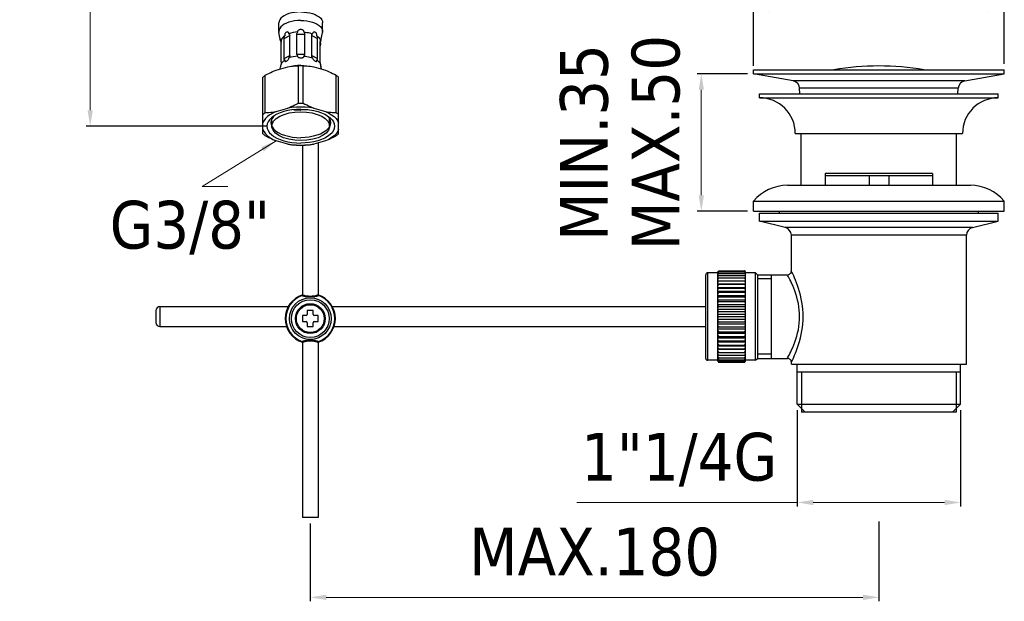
# Model space of a CAD drawing. Header units: millimetres. Extents: x 245 to 492, y -66 to 449.
# Tile 1 of 3: x 245 to 492, y -66 to 80. Entities that reach past the tile are written whole.
import ezdxf

# ---------------------------------------------------------------- set-up
doc = ezdxf.new("R2010")
doc.units = ezdxf.units.MM
doc.styles.add('ROMANS', font='ROMANS')
doc.styles.get("Standard").update_dxf_attribs({"font": 'tahoma.ttf'})
doc.dimstyles.new('ISO-25', dxfattribs={"dimtxt": 12, "dimasz": 4, "dimexe": 1, "dimexo": 1.5, "dimgap": 1.5, "dimtad": 1, "dimdec": 0, "dimtxsty": 'Standard', "dimcen": 2.5, "dimclrd": 7, "dimclre": 7, "dimclrt": 7, "dimadec": 0, "dimazin": 0, "dimtfac": 1, "dimtdec": 0, "dimtmove": 0, "dimatfit": 3, "dimfxl": 1, "dimlwd": 13, "dimarcsym": 0})

# ---------------------------------------------------------------- blocks, each defined once
blk = doc.blocks.new('*D14')
at = {"color": 7, "linetype": 'Continuous', "lineweight": -2, "transparency": 16777216}
for p, q in [((283.89, 189.22), (261.24, 189.22)), ((306.43, 53.08), (261.24, 53.08))]:
    blk.add_line(p, q, dxfattribs=at)
at = {"color": 7, "linetype": 'Continuous', "lineweight": 13, "transparency": 16777216}
blk.add_line((262.24, 185.22), (262.24, 57.08), dxfattribs=at)
at = {"color": 7, "linetype": 'Continuous', "transparency": 16777216}
for points in [[(261.57, 185.22), (262.91, 185.22), (262.24, 189.22)], [(261.57, 57.08), (262.91, 57.08), (262.24, 53.08)]]:
    blk.add_solid(points, dxfattribs=at)
at = {"layer": 'Defpoints', "color": 0, "linetype": 'Continuous', "transparency": 16777216}
for p in [(285.39, 189.22), (262.24, 53.08), (307.93, 53.08)]:
    blk.add_point(p, dxfattribs=at)
at = {"color": 7, "linetype": 'Continuous', "transparency": 16777216, "insert": (244.74, 136.83), "char_height": 12, "attachment_point": 2, "rotation": 90, "line_spacing_factor": 0.9}
blk.add_mtext('MAX. 350', dxfattribs=at)
blk = doc.blocks.new('*D19')
at = {"color": 7, "linetype": 'Continuous', "lineweight": -2, "transparency": 16777216}
for p, q in [((428.89, 68.22), (428.89, 83.37)), ((491.89, 68.72), (491.89, 83.37))]:
    blk.add_line(p, q, dxfattribs=at)
at = {"color": 7, "linetype": 'Continuous', "lineweight": 13, "transparency": 16777216}
blk.add_line((487.89, 82.37), (432.89, 82.37), dxfattribs=at)
at = {"color": 7, "linetype": 'Continuous', "transparency": 16777216}
for points in [[(432.89, 83.03), (432.89, 81.7), (428.89, 82.37)], [(487.89, 83.03), (487.89, 81.7), (491.89, 82.37)]]:
    blk.add_solid(points, dxfattribs=at)
at = {"layer": 'Defpoints', "color": 0, "linetype": 'Continuous', "transparency": 16777216}
for p in [(428.89, 82.37), (491.89, 67.22), (428.89, 66.72)]:
    blk.add_point(p, dxfattribs=at)
at = {"color": 7, "linetype": 'Continuous', "transparency": 16777216, "insert": (460.39, 99.87), "char_height": 12, "attachment_point": 2, "line_spacing_factor": 0.9}
blk.add_mtext('{\\fArial|b0|i0|c0|p34;Ø}63', dxfattribs=at)
blk = doc.blocks.new('*D20')
at = {"color": 7, "linetype": 'Continuous', "lineweight": -2, "transparency": 16777216}
for p, q in [((439.89, -18.28), (439.89, -42.51)), ((480.89, -18.28), (480.89, -42.51))]:
    blk.add_line(p, q, dxfattribs=at)
at = {"color": 7, "linetype": 'Continuous', "lineweight": 13, "transparency": 16777216}
for p, q in [((439.89, -41.51), (384.52, -41.51)), ((476.89, -41.51), (443.89, -41.51))]:
    blk.add_line(p, q, dxfattribs=at)
at = {"color": 7, "linetype": 'Continuous', "transparency": 16777216}
for points in [[(443.89, -40.85), (443.89, -42.18), (439.89, -41.51)], [(476.89, -40.85), (476.89, -42.18), (480.89, -41.51)]]:
    blk.add_solid(points, dxfattribs=at)
at = {"layer": 'Defpoints', "color": 0, "linetype": 'Continuous', "transparency": 16777216}
for p in [(439.89, -16.78), (480.89, -16.78), (480.89, -41.51)]:
    blk.add_point(p, dxfattribs=at)
at = {"color": 7, "linetype": 'Continuous', "transparency": 16777216, "insert": (410.21, -24.01), "char_height": 12, "attachment_point": 2, "line_spacing_factor": 0.9}
blk.add_mtext('1"1/4G', dxfattribs=at)
blk = doc.blocks.new('*D15')
at = {"color": 7, "linetype": 'Continuous', "lineweight": -2, "transparency": 16777216}
for p, q in [((427.39, 66.22), (414.77, 66.22)), ((427.39, 31.72), (414.77, 31.72))]:
    blk.add_line(p, q, dxfattribs=at)
at = {"color": 7, "linetype": 'Continuous', "lineweight": 13, "transparency": 16777216}
blk.add_line((415.77, 35.72), (415.77, 62.22), dxfattribs=at)
at = {"color": 7, "linetype": 'Continuous', "transparency": 16777216}
for points in [[(415.11, 62.22), (416.44, 62.22), (415.77, 66.22)], [(415.11, 35.72), (416.44, 35.72), (415.77, 31.72)]]:
    blk.add_solid(points, dxfattribs=at)
at = {"layer": 'Defpoints', "color": 0, "linetype": 'Continuous', "transparency": 16777216}
for p in [(415.77, 66.22), (428.89, 66.22), (428.89, 31.72)]:
    blk.add_point(p, dxfattribs=at)
at = {"color": 7, "linetype": 'Continuous', "transparency": 16777216, "insert": (380.27, 48.97), "char_height": 12, "attachment_point": 2, "rotation": 90, "line_spacing_factor": 0.9}
blk.add_mtext('MIN.35\\PMAX.50', dxfattribs=at)
blk = doc.blocks.new('*D16')
at = {"color": 7, "linetype": 'Continuous', "lineweight": -2, "transparency": 16777216}
for p, q in [((317.54, -46.79), (317.54, -66.36)), ((460.39, -46.28), (460.39, -66.36))]:
    blk.add_line(p, q, dxfattribs=at)
at = {"color": 7, "linetype": 'Continuous', "lineweight": 13, "transparency": 16777216}
blk.add_line((321.54, -65.36), (456.39, -65.36), dxfattribs=at)
at = {"color": 7, "linetype": 'Continuous', "transparency": 16777216}
for points in [[(321.54, -64.69), (321.54, -66.03), (317.54, -65.36)], [(456.39, -64.69), (456.39, -66.03), (460.39, -65.36)]]:
    blk.add_solid(points, dxfattribs=at)
at = {"layer": 'Defpoints', "color": 0, "linetype": 'Continuous', "transparency": 16777216}
for p in [(317.54, -45.29), (460.39, -44.78), (460.39, -65.36)]:
    blk.add_point(p, dxfattribs=at)
at = {"color": 7, "linetype": 'Continuous', "transparency": 16777216, "insert": (388.97, -47.86), "char_height": 12, "attachment_point": 2, "line_spacing_factor": 0.9}
blk.add_mtext('MAX.180', dxfattribs=at)

msp = doc.modelspace()

# ---------------------------------------------------------------- linework, layer by layer
at = {"color": 7, "linetype": 'Continuous'}
for p, q in [((309.64, 76.89), (309.64, 79.06)), ((309.64, 76.89), (309.67, 76.63)), ((320.64, 76.89), (320.62, 76.63)), ((320.64, 76.89), (320.64, 79.06)), ((310.08, 74.52), (309.67, 76.63)), ((310.24, 69.25), (310.24, 74.27)), ((310.98, 75.16), (312.38, 75.86)), ((310.98, 70.13), (310.98, 75.16)), ((312.38, 70.84), (312.38, 75.86)), ((314.15, 76.22), (316.14, 76.22)), ((314.15, 71.2), (314.15, 76.22)), ((316.14, 71.2), (316.14, 76.22)), ((317.91, 75.86), (319.31, 75.16)), ((317.91, 70.84), (317.91, 75.86)), ((319.31, 70.13), (319.31, 75.16)), ((320.04, 69.25), (320.04, 74.27)), ((320.19, 74.42), (320.21, 74.52)), ((320.21, 74.52), (320.62, 76.63)), ((310.15, 74.16), (310.18, 74.04)), ((310.18, 74.04), (310.2, 73.93)), ((310.98, 70.13), (312.38, 70.84)), ((314.15, 71.2), (316.14, 71.2)), ((317.91, 70.84), (319.31, 70.13)), ((308.93, 67.16), (311.86, 68.01)), ((309.97, 67.46), (310.08, 68.01)), ((310.08, 68.01), (310.1, 68.11)), ((310.18, 68.49), (310.2, 68.6)), ((310.33, 68.9), (310.2, 68.6)), ((310.52, 69.19), (310.33, 68.9)), ((315.14, 68.38), (314.36, 68.36)), ((314.56, 58.89), (314.56, 68.29)), ((315.14, 68.38), (315.93, 68.36)), ((315.72, 58.89), (315.72, 68.29)), ((318.43, 68.01), (321.36, 67.16)), ((319.9, 69), (320.01, 68.8)), ((320.01, 68.8), (320.09, 68.6)), ((320.14, 68.37), (320.19, 68.11)), ((320.19, 68.11), (320.21, 68.01)), ((320.32, 67.46), (320.21, 68.01)), ((428.89, 67.22), (491.89, 67.22)), ((428.89, 66.22), (428.89, 67.22)), ((491.89, 66.22), (491.89, 67.22)), ((305.64, 51.17), (305.64, 65.38)), ((306.22, 56.49), (306.22, 65.88)), ((324.06, 56.49), (324.06, 65.88)), ((324.64, 51.17), (324.64, 65.38)), ((428.89, 66.22), (491.89, 66.22)), ((438.82, 64.47), (428.89, 66.22)), ((481.96, 64.47), (438.82, 64.47)), ((481.96, 64.47), (491.89, 66.22)), ((480.31, 62.6), (440.47, 62.6)), ((440.54, 61.22), (440.47, 62.6)), ((480.24, 61.22), (480.31, 62.6)), ((430.39, 61.22), (490.39, 61.22)), ((430.39, 60.22), (430.39, 61.22)), ((430.39, 60.22), (490.39, 60.22)), ((490.39, 60.22), (490.39, 61.22)), ((308.93, 56.77), (311.86, 57.61)), ((318.43, 57.61), (321.36, 56.77)), ((307.89, 53.08), (307.89, 54.88)), ((308.66, 55.81), (308.32, 55.5)), ((321.62, 55.81), (321.97, 55.5)), ((322.39, 53.08), (322.39, 54.88)), ((305.64, 52.23), (305.91, 51.68)), ((307.64, 53.94), (307.72, 53.41)), ((307.72, 53.41), (307.95, 52.89)), ((322.57, 53.41), (322.34, 52.89)), ((322.64, 53.94), (322.57, 53.41)), ((324.64, 52.23), (324.38, 51.68)), ((305.91, 51.68), (306.29, 51.16)), ((324.38, 51.68), (324, 51.16)), ((439.39, 51.22), (481.39, 51.22)), ((440.89, 38.22), (440.89, 51.22)), ((479.89, 38.22), (479.89, 51.22)), ((311.86, 48.54), (308.93, 49.39)), ((315.54, 48.26), (315.54, 10.62)), ((321.36, 49.39), (318.43, 48.54)), ((319.54, 48.86), (319.54, 10.62)), ((473.89, 41.22), (446.89, 41.22)), ((446.89, 41.22), (446.89, 38.22)), ((446.89, 40.72), (473.89, 40.72)), ((457.93, 40.72), (457.93, 38.22)), ((462.86, 40.72), (462.86, 38.22)), ((473.89, 41.22), (473.89, 38.22)), ((437.39, 38.22), (483.39, 38.22)), ((428.89, 34.22), (491.89, 34.22)), ((428.89, 31.72), (428.89, 34.22)), ((491.89, 31.72), (491.89, 34.22)), ((428.89, 31.72), (491.89, 31.72)), ((430.39, 31.22), (490.39, 31.22)), ((430.39, 29.22), (430.39, 31.22)), ((435.39, 31.22), (435.39, 31.72)), ((485.39, 31.22), (485.39, 31.72)), ((490.39, 29.22), (490.39, 31.22)), ((430.39, 29.22), (490.39, 29.22)), ((436.88, 27.6), (430.39, 29.22)), ((483.91, 27.6), (436.88, 27.6)), ((483.91, 27.6), (490.39, 29.22)), ((482.39, 25.66), (438.39, 25.66)), ((438.39, 16.72), (438.39, 25.66)), ((482.39, -6.78), (482.39, 25.66)), ((416.89, -5.28), (416.89, 15.72)), ((419.89, 16.22), (417.39, 16.22)), ((417.39, -5.78), (417.39, 16.22)), ((419.98, 16.55), (419.89, 16.46)), ((419.89, 16.43), (419.98, 16.5)), ((419.89, -6.03), (419.89, 16.46)), ((419.98, 16.45), (419.89, 16.36)), ((419.89, 16.25), (419.98, 16.31)), ((419.98, 16.22), (419.89, 16.11)), ((419.89, 15.93), (419.98, 15.98)), ((419.98, 15.84), (419.89, 15.73)), ((419.89, 15.48), (420.02, 15.53)), ((419.98, 15.34), (419.89, 15.22)), ((419.89, 14.9), (420.02, 14.93)), ((420.06, 16.63), (419.98, 16.55)), ((419.98, 16.5), (420.06, 16.57)), ((420.06, 16.55), (419.98, 16.45)), ((419.98, 16.31), (420.06, 16.37)), ((420.06, 16.32), (419.98, 16.22)), ((419.98, 15.98), (420.06, 16.03)), ((420.06, 15.96), (419.98, 15.84)), ((420.06, 15.46), (419.98, 15.34)), ((420.02, 15.53), (420.14, 15.58)), ((420.02, 14.93), (420.14, 14.96)), ((420.14, 16.72), (420.06, 16.63)), ((420.14, 16.65), (420.06, 16.55)), ((420.06, 16.57), (420.14, 16.65)), ((420.14, 16.43), (420.06, 16.32)), ((420.06, 16.37), (420.14, 16.43)), ((420.14, 16.07), (420.06, 15.96)), ((420.06, 16.03), (420.14, 16.07)), ((420.14, 15.58), (420.06, 15.46)), ((420.14, 14.96), (420.06, 14.83)), ((420.14, 16.72), (426.64, 16.72)), ((420.14, 16.65), (426.64, 16.65)), ((420.14, 16.43), (426.64, 16.43)), ((420.14, 16.07), (426.64, 16.07)), ((420.14, 15.58), (426.64, 15.58)), ((420.14, 14.96), (426.64, 14.96)), ((426.69, 16.68), (426.64, 16.72)), ((426.64, 16.65), (426.73, 16.57)), ((426.73, 16.55), (426.64, 16.65)), ((426.64, 16.43), (426.73, 16.37)), ((426.73, 16.32), (426.64, 16.43)), ((426.64, 16.07), (426.73, 16.03)), ((426.73, 15.96), (426.64, 16.07)), ((426.64, 15.58), (426.77, 15.53)), ((426.73, 15.46), (426.64, 15.58)), ((426.64, 14.96), (426.77, 14.93)), ((426.73, 14.83), (426.64, 14.96)), ((426.77, 16.59), (426.69, 16.68)), ((426.73, 16.57), (426.81, 16.5)), ((426.81, 16.45), (426.73, 16.55)), ((426.73, 16.37), (426.81, 16.31)), ((426.81, 16.22), (426.73, 16.32)), ((426.73, 16.03), (426.81, 15.98)), ((426.81, 15.84), (426.73, 15.96)), ((426.81, 15.34), (426.73, 15.46)), ((426.77, 15.53), (426.89, 15.48)), ((426.77, 14.93), (426.89, 14.9)), ((426.81, 16.5), (426.89, 16.43)), ((426.89, 16.36), (426.81, 16.45)), ((426.81, 16.31), (426.89, 16.25)), ((426.89, 16.11), (426.81, 16.22)), ((426.81, 15.98), (426.89, 15.93)), ((426.89, 15.73), (426.81, 15.84)), ((426.89, 15.22), (426.81, 15.34)), ((426.89, -6.03), (426.89, 16.46)), ((429.39, 16.22), (426.89, 16.22)), ((429.39, 16.22), (429.89, 15.72)), ((429.39, -5.78), (429.39, 16.22)), ((429.89, 15.72), (437.39, 15.72)), ((429.89, 15.72), (429.89, -5.28)), ((433.39, -5.28), (433.39, 15.72)), ((437.41, 15.69), (437.39, 15.72)), ((438.41, 16.68), (438.39, 16.72)), ((419.98, 14.7), (419.89, 14.58)), ((419.89, 14.2), (420.14, 14.21)), ((419.93, 13.89), (419.89, 13.82)), ((419.89, 13.42), (426.89, 13.42)), ((419.89, 13.38), (420.14, 13.35)), ((419.98, 13.09), (419.89, 12.96)), ((419.89, 12.55), (426.89, 12.55)), ((419.89, 12.47), (420.02, 12.43)), ((420.02, 14.01), (419.93, 13.89)), ((420.06, 14.83), (419.98, 14.7)), ((420.06, 13.22), (419.98, 13.09)), ((420.02, 12.43), (420.14, 12.39)), ((420.14, 13.35), (420.06, 13.22)), ((420.14, 14.21), (426.64, 14.21)), ((420.14, 13.35), (426.64, 13.35)), ((420.14, 12.39), (426.64, 12.39)), ((426.64, 14.21), (426.89, 14.2)), ((426.73, 14.08), (426.64, 14.21)), ((426.64, 13.35), (426.89, 13.38)), ((426.73, 13.22), (426.64, 13.35)), ((426.64, 12.39), (426.77, 12.43)), ((426.73, 12.26), (426.64, 12.39)), ((426.81, 14.7), (426.73, 14.83)), ((426.81, 13.95), (426.73, 14.08)), ((426.81, 13.09), (426.73, 13.22)), ((426.77, 12.43), (426.89, 12.47)), ((426.89, 14.58), (426.81, 14.7)), ((426.89, 13.82), (426.81, 13.95)), ((426.89, 12.96), (426.81, 13.09)), ((433.39, 14.67), (429.89, 14.67)), ((315.43, 10.48), (315.38, 10.62)), ((319.65, 10.48), (319.7, 10.62)), ((419.93, 12.06), (419.89, 11.99)), ((419.89, 11.58), (426.89, 11.58)), ((419.98, 11.07), (419.89, 10.94)), ((419.89, 10.54), (426.89, 10.54)), ((419.89, 10.37), (419.98, 10.32)), ((419.98, 9.95), (419.89, 9.82)), ((420.02, 12.19), (419.93, 12.06)), ((420.06, 11.2), (419.98, 11.07)), ((419.98, 10.32), (420.06, 10.26)), ((420.06, 10.08), (419.98, 9.95)), ((420.02, 11.4), (420.14, 11.34)), ((420.14, 11.34), (420.06, 11.2)), ((420.06, 10.26), (420.14, 10.21)), ((420.14, 10.21), (420.06, 10.08)), ((420.14, 11.34), (426.64, 11.34)), ((420.14, 10.21), (426.64, 10.21)), ((426.73, 11.2), (426.64, 11.34)), ((426.64, 10.21), (426.73, 10.26)), ((426.73, 10.08), (426.64, 10.21)), ((426.81, 12.12), (426.73, 12.26)), ((426.81, 11.07), (426.73, 11.2)), ((426.73, 10.26), (426.81, 10.32)), ((426.81, 9.95), (426.73, 10.08)), ((426.89, 11.99), (426.81, 12.12)), ((426.81, 11.42), (426.89, 11.46)), ((426.89, 10.94), (426.81, 11.07)), ((426.81, 10.32), (426.89, 10.37)), ((426.89, 9.82), (426.81, 9.95)), ((279.76, 7.72), (312.02, 7.72)), ((279.76, 7.72), (279.76, 2.72)), ((322.1, 9.04), (322.1, 9.04)), ((323.06, 7.72), (416.89, 7.72)), ((419.89, 9.43), (426.89, 9.43)), ((419.89, 9.22), (419.98, 9.15)), ((419.98, 8.77), (419.89, 8.65)), ((419.89, 8.26), (426.89, 8.26)), ((419.89, 8.02), (419.98, 7.94)), ((419.98, 7.54), (419.89, 7.43)), ((419.98, 9.15), (420.06, 9.08)), ((420.06, 8.89), (419.98, 8.77)), ((419.98, 7.94), (420.06, 7.86)), ((420.06, 7.66), (419.98, 7.54)), ((420.06, 9.08), (420.14, 9.02)), ((420.14, 9.02), (420.06, 8.89)), ((420.06, 7.86), (420.14, 7.78)), ((420.14, 7.78), (420.06, 7.66)), ((420.14, 9.02), (426.64, 9.02)), ((420.14, 7.78), (426.64, 7.78)), ((426.64, 9.02), (426.73, 9.08)), ((426.73, 8.89), (426.64, 9.02)), ((426.73, 7.66), (426.64, 7.78)), ((426.73, 9.08), (426.81, 9.15)), ((426.81, 8.77), (426.73, 8.89)), ((426.81, 7.54), (426.73, 7.66)), ((426.77, 7.9), (426.85, 7.98)), ((426.81, 9.15), (426.89, 9.22)), ((426.89, 8.65), (426.81, 8.77)), ((426.89, 7.43), (426.81, 7.54)), ((426.85, 7.98), (426.89, 8.02)), ((278.76, 6.72), (278.76, 3.72)), ((316.49, 5.46), (315.54, 5.46)), ((315.54, 5.46), (315.54, 3.96)), ((318.29, 6.71), (316.79, 6.71)), ((316.79, 6.71), (316.79, 5.76)), ((318.29, 5.76), (318.29, 6.71)), ((319.54, 5.46), (318.59, 5.46)), ((319.54, 3.96), (319.54, 5.46)), ((419.89, 7.06), (426.89, 7.06)), ((419.89, 6.78), (419.98, 6.69)), ((419.98, 6.28), (419.89, 6.18)), ((419.89, 5.83), (426.89, 5.83)), ((419.98, 5.02), (419.89, 4.92)), ((419.98, 6.69), (420.06, 6.6)), ((420.06, 6.39), (419.98, 6.28)), ((420.06, 5.12), (419.98, 5.02)), ((420.02, 5.37), (420.1, 5.27)), ((420.06, 6.6), (420.14, 6.51)), ((420.14, 6.51), (420.06, 6.39)), ((420.14, 5.22), (420.06, 5.12)), ((420.1, 5.27), (420.14, 5.22)), ((420.14, 6.51), (426.64, 6.51)), ((420.14, 5.22), (426.64, 5.22)), ((426.64, 6.51), (426.73, 6.6)), ((426.73, 6.39), (426.64, 6.51)), ((426.64, 5.22), (426.73, 5.32)), ((426.73, 5.12), (426.64, 5.22)), ((426.73, 6.6), (426.81, 6.69)), ((426.81, 6.28), (426.73, 6.39)), ((426.73, 5.32), (426.81, 5.42)), ((426.81, 5.02), (426.73, 5.12)), ((426.81, 6.69), (426.89, 6.78)), ((426.89, 6.18), (426.81, 6.28)), ((426.81, 5.42), (426.89, 5.52)), ((426.89, 4.92), (426.81, 5.02)), ((279.76, 2.72), (311.57, 2.72)), ((315.54, 3.96), (316.49, 3.96)), ((316.79, 3.66), (316.79, 2.71)), ((316.79, 2.71), (318.29, 2.71)), ((318.29, 2.71), (318.29, 3.66)), ((318.59, 3.96), (319.54, 3.96)), ((323.5, 2.72), (416.89, 2.72)), ((419.89, 4.6), (426.89, 4.6)), ((419.89, 4.26), (419.98, 4.15)), ((419.98, 3.75), (419.89, 3.66)), ((419.89, 3.38), (426.89, 3.38)), ((419.89, 3.01), (419.98, 2.89)), ((419.98, 2.5), (419.89, 2.42)), ((419.98, 4.15), (420.06, 4.04)), ((420.06, 3.84), (419.98, 3.75)), ((419.98, 2.89), (420.06, 2.78)), ((420.06, 2.58), (419.98, 2.5)), ((420.06, 4.04), (420.14, 3.93)), ((420.14, 3.93), (420.06, 3.84)), ((420.06, 2.78), (420.14, 2.66)), ((420.14, 2.66), (420.06, 2.58)), ((420.14, 3.93), (426.64, 3.93)), ((420.14, 2.66), (426.64, 2.66)), ((426.64, 3.93), (426.73, 4.04)), ((426.73, 3.84), (426.64, 3.93)), ((426.64, 2.66), (426.73, 2.78)), ((426.73, 2.58), (426.64, 2.66)), ((426.73, 4.04), (426.81, 4.15)), ((426.81, 3.75), (426.73, 3.84)), ((426.73, 2.78), (426.81, 2.89)), ((426.81, 2.5), (426.73, 2.58)), ((426.81, 4.15), (426.89, 4.26)), ((426.89, 3.66), (426.81, 3.75)), ((426.81, 2.89), (426.89, 3.01)), ((426.89, 2.42), (426.81, 2.5)), ((312.98, 0.38), (312.98, 0.38)), ((312.98, 0.38), (312.98, 0.38)), ((312.98, 0.38), (312.98, 0.38)), ((419.89, 2.17), (426.89, 2.17)), ((419.89, 1.79), (419.98, 1.67)), ((419.98, 1.28), (419.89, 1.22)), ((419.89, 1.01), (426.89, 1.01)), ((419.98, 0.12), (419.89, 0.07)), ((419.98, 1.67), (420.06, 1.54)), ((420.06, 1.35), (419.98, 1.28)), ((420.06, 1.54), (420.14, 1.42)), ((420.14, 1.42), (420.06, 1.35)), ((420.06, 0.36), (420.14, 0.23)), ((420.14, 1.42), (426.64, 1.42)), ((420.14, 0.23), (426.64, 0.23)), ((426.73, 1.35), (426.64, 1.42)), ((426.64, 0.23), (426.73, 0.36)), ((426.73, 0.17), (426.64, 0.23)), ((426.81, 1.28), (426.73, 1.35)), ((426.73, 0.36), (426.81, 0.49)), ((426.81, 0.12), (426.73, 0.17)), ((426.81, 1.67), (426.89, 1.79)), ((426.89, 1.22), (426.81, 1.28)), ((426.81, 0.49), (426.89, 0.61)), ((426.89, 0.07), (426.81, 0.12)), ((315.43, -1.06), (315.38, -1.2)), ((315.54, -1.2), (315.54, -45.29)), ((319.54, -1.2), (319.54, -45.29)), ((319.65, -1.06), (319.7, -1.2)), ((419.89, -0.1), (426.89, -0.1)), ((419.89, -0.51), (419.98, -0.64)), ((419.98, -0.98), (419.89, -1.02)), ((419.89, -1.15), (426.89, -1.15)), ((419.89, -1.56), (419.98, -1.69)), ((420.02, -1.99), (419.89, -2.03)), ((419.89, -2.11), (426.89, -2.11)), ((419.98, -0.64), (420.06, -0.77)), ((419.98, -1.69), (420.06, -1.82)), ((420.14, -1.95), (420.02, -1.99)), ((420.06, -0.77), (420.14, -0.9)), ((420.06, -1.82), (420.14, -1.95)), ((420.14, -0.9), (426.64, -0.9)), ((420.14, -1.95), (426.64, -1.95)), ((426.64, -0.9), (426.73, -0.77)), ((426.77, -0.96), (426.64, -0.9)), ((426.64, -1.95), (426.73, -1.82)), ((426.77, -1.99), (426.64, -1.95)), ((426.73, -0.77), (426.81, -0.64)), ((426.73, -1.82), (426.81, -1.69)), ((426.89, -2.03), (426.77, -1.99)), ((426.81, -0.64), (426.89, -0.51)), ((426.81, -1.69), (426.89, -1.56)), ((419.89, -2.52), (419.98, -2.65)), ((420.14, -2.91), (419.89, -2.95)), ((419.89, -2.98), (426.89, -2.98)), ((419.89, -3.39), (419.98, -3.51)), ((420.14, -3.77), (419.89, -3.76)), ((419.89, -4.14), (419.98, -4.27)), ((420.02, -4.49), (419.89, -4.47)), ((419.89, -4.78), (419.98, -4.9)), ((419.98, -2.65), (420.06, -2.78)), ((419.98, -3.51), (420.06, -3.64)), ((419.98, -4.27), (420.06, -4.39)), ((419.98, -4.9), (420.06, -5.02)), ((420.14, -4.52), (420.02, -4.49)), ((420.06, -2.78), (420.14, -2.91)), ((420.06, -3.64), (420.14, -3.77)), ((420.06, -4.39), (420.14, -4.52)), ((420.14, -2.91), (426.64, -2.91)), ((420.14, -3.77), (426.64, -3.77)), ((420.14, -4.52), (426.64, -4.52)), ((426.64, -2.91), (426.73, -2.78)), ((426.89, -2.95), (426.64, -2.91)), ((426.64, -3.77), (426.73, -3.64)), ((426.89, -3.76), (426.64, -3.77)), ((426.64, -4.52), (426.73, -4.39)), ((426.77, -4.49), (426.64, -4.52)), ((426.73, -2.78), (426.81, -2.65)), ((426.73, -3.64), (426.81, -3.51)), ((426.73, -4.39), (426.81, -4.27)), ((426.73, -5.02), (426.81, -4.9)), ((426.89, -4.47), (426.77, -4.49)), ((426.81, -2.65), (426.89, -2.52)), ((426.81, -3.51), (426.89, -3.39)), ((426.81, -4.27), (426.89, -4.14)), ((426.81, -4.9), (426.89, -4.78)), ((433.39, -4.23), (429.89, -4.23)), ((419.89, -5.78), (417.39, -5.78)), ((420.02, -5.09), (419.89, -5.05)), ((419.89, -5.3), (419.98, -5.41)), ((419.98, -5.54), (419.89, -5.5)), ((419.89, -5.68), (419.98, -5.78)), ((419.98, -5.87), (419.89, -5.81)), ((419.89, -5.92), (419.98, -6.02)), ((419.98, -6.06), (419.89, -5.99)), ((419.89, -6.03), (419.98, -6.11)), ((419.98, -5.41), (420.06, -5.52)), ((420.06, -5.59), (419.98, -5.54)), ((419.98, -5.78), (420.06, -5.89)), ((420.06, -5.93), (419.98, -5.87)), ((419.98, -6.02), (420.06, -6.11)), ((420.06, -6.14), (419.98, -6.06)), ((419.98, -6.11), (420.06, -6.2)), ((420.14, -5.14), (420.02, -5.09)), ((420.06, -5.02), (420.14, -5.14)), ((420.06, -5.52), (420.14, -5.64)), ((420.14, -5.64), (420.06, -5.59)), ((420.06, -5.89), (420.14, -5.99)), ((420.14, -5.99), (420.06, -5.93)), ((420.06, -6.11), (420.14, -6.21)), ((420.14, -6.21), (420.06, -6.14)), ((420.06, -6.2), (420.14, -6.28)), ((420.14, -5.14), (426.64, -5.14)), ((420.14, -5.64), (426.64, -5.64)), ((420.14, -5.99), (426.64, -5.99)), ((420.14, -6.21), (426.64, -6.21)), ((420.14, -6.28), (426.64, -6.28)), ((426.64, -5.14), (426.73, -5.02)), ((426.77, -5.09), (426.64, -5.14)), ((426.64, -5.64), (426.73, -5.52)), ((426.73, -5.59), (426.64, -5.64)), ((426.64, -5.99), (426.73, -5.89)), ((426.73, -5.93), (426.64, -5.99)), ((426.64, -6.21), (426.73, -6.11)), ((426.73, -6.14), (426.64, -6.21)), ((426.64, -6.28), (426.73, -6.2)), ((426.73, -5.52), (426.81, -5.41)), ((426.81, -5.54), (426.73, -5.59)), ((426.73, -5.89), (426.81, -5.78)), ((426.81, -5.87), (426.73, -5.93)), ((426.73, -6.11), (426.81, -6.02)), ((426.81, -6.06), (426.73, -6.14)), ((426.73, -6.2), (426.81, -6.11)), ((426.89, -5.05), (426.77, -5.09)), ((426.81, -5.41), (426.89, -5.3)), ((426.89, -5.5), (426.81, -5.54)), ((426.81, -5.78), (426.89, -5.68)), ((426.89, -5.81), (426.81, -5.87)), ((426.81, -6.02), (426.89, -5.92)), ((426.89, -5.99), (426.81, -6.06)), ((426.81, -6.11), (426.89, -6.03)), ((429.39, -5.78), (426.89, -5.78)), ((429.39, -5.78), (429.89, -5.28)), ((429.89, -5.28), (437.39, -5.28)), ((438.39, -6.78), (438.39, -6.28)), ((438.39, -6.78), (482.39, -6.78)), ((439.89, -16.78), (439.89, -6.78)), ((480.89, -16.78), (480.89, -6.78)), ((480.89, -8.78), (439.89, -8.78)), ((440.94, -8.78), (440.94, -18.78)), ((479.84, -8.78), (479.84, -18.78)), ((439.89, -16.78), (480.89, -16.78)), ((439.89, -16.78), (441.89, -18.78)), ((480.89, -16.78), (478.89, -18.78)), ((479.84, -18.78), (440.94, -18.78)), ((319.54, -45.29), (315.54, -45.29))]:
    msp.add_line(p, q, dxfattribs=at)
for points in [[(315.14, 81.81), (314.35, 81.78), (313.59, 81.7), (312.86, 81.56), (312.17, 81.37), (311.54, 81.14), (310.99, 80.86), (310.52, 80.54), (310.14, 80.2), (309.87, 79.83), (309.7, 79.45), (309.64, 79.06)], [(315.14, 81.81), (315.93, 81.78), (316.69, 81.7), (317.43, 81.56), (318.12, 81.37), (318.75, 81.14), (319.3, 80.86), (319.77, 80.54), (320.15, 80.2), (320.42, 79.83), (320.59, 79.45), (320.64, 79.06)], [(315.14, 79.64), (314.36, 79.61), (313.59, 79.53), (312.86, 79.39), (312.17, 79.21), (311.54, 78.97), (310.99, 78.69), (310.52, 78.38), (310.14, 78.03), (309.87, 77.67), (309.7, 77.28), (309.64, 76.89)], [(315.14, 79.64), (315.93, 79.61), (316.69, 79.53), (317.43, 79.39), (318.12, 79.21), (318.75, 78.97), (319.3, 78.69), (319.77, 78.38), (320.15, 78.03), (320.42, 77.67), (320.59, 77.28), (320.64, 76.89)], [(312.17, 76.3), (312.15, 76.42), (312.12, 76.53), (312.06, 76.62), (311.98, 76.69), (311.88, 76.74), (311.77, 76.76), (311.65, 76.75), (311.53, 76.71), (311.41, 76.63), (311.31, 76.53), (311.23, 76.42), (311.17, 76.29), (311.13, 76.16), (311.11, 76.02), (311.11, 75.9), (311.13, 75.78)], [(314.41, 76.77), (313.81, 76.7), (313.23, 76.6), (312.68, 76.47), (312.17, 76.3)], [(314.15, 76.22), (314.17, 76.37), (314.22, 76.51), (314.3, 76.64), (314.41, 76.77)], [(314.41, 76.77), (314.41, 76.89), (314.44, 77.01), (314.5, 77.13), (314.58, 77.24), (314.7, 77.33), (314.83, 77.4), (314.98, 77.44), (315.14, 77.46)], [(315.14, 77.46), (315.28, 77.45), (315.4, 77.42), (315.52, 77.37), (315.62, 77.31), (315.71, 77.24), (315.78, 77.15), (315.83, 77.06), (315.87, 76.96), (315.88, 76.87), (315.88, 76.77)], [(315.88, 76.77), (315.99, 76.64), (316.07, 76.51), (316.12, 76.37), (316.14, 76.22)], [(315.88, 76.77), (316.28, 76.73), (316.67, 76.67), (317.06, 76.6), (317.43, 76.52), (317.78, 76.42), (318.12, 76.3)], [(319.16, 75.78), (319.18, 75.9), (319.18, 76.02), (319.16, 76.16), (319.12, 76.29), (319.06, 76.42), (318.98, 76.53), (318.88, 76.63), (318.76, 76.71), (318.64, 76.75), (318.52, 76.76), (318.41, 76.74), (318.31, 76.69), (318.23, 76.62), (318.17, 76.53), (318.13, 76.42), (318.12, 76.3)], [(310.2, 74.66), (310.18, 74.77), (310.15, 74.87), (310.13, 74.94), (310.1, 74.99), (310.07, 75.01), (310.05, 75.01), (310.03, 74.97), (310.03, 74.9), (310.03, 74.8), (310.05, 74.68), (310.07, 74.55), (310.08, 74.52)], [(310.08, 74.52), (310.1, 74.42), (310.15, 74.16)], [(311.13, 75.78), (310.79, 75.53), (310.52, 75.25), (310.33, 74.96), (310.2, 74.66)], [(310.2, 74.66), (310.22, 74.6), (310.23, 74.52), (310.24, 74.41), (310.24, 74.27)], [(310.98, 75.16), (310.99, 75.31), (311.01, 75.46), (311.06, 75.62), (311.13, 75.78)], [(312.17, 76.3), (312.26, 76.22), (312.33, 76.12), (312.37, 76), (312.38, 75.86)], [(317.91, 75.86), (317.92, 76), (317.96, 76.12), (318.03, 76.22), (318.12, 76.3)], [(319.16, 75.78), (319.39, 75.61), (319.59, 75.44), (319.76, 75.25), (319.9, 75.06), (320.01, 74.86), (320.09, 74.66)], [(319.16, 75.78), (319.23, 75.62), (319.27, 75.46), (319.3, 75.31), (319.31, 75.16)], [(320.04, 74.27), (320.05, 74.41), (320.06, 74.52), (320.07, 74.6), (320.09, 74.66)], [(320.21, 74.52), (320.22, 74.55), (320.24, 74.68), (320.25, 74.8), (320.26, 74.9), (320.25, 74.97), (320.24, 75.01), (320.22, 75.01), (320.19, 74.99), (320.16, 74.94), (320.14, 74.87), (320.11, 74.77), (320.09, 74.66)], [(320.09, 73.93), (320.11, 74.04), (320.14, 74.16), (320.19, 74.42)], [(310.24, 73.28), (310.24, 73.43), (310.23, 73.59), (310.22, 73.75), (310.2, 73.93)], [(320.09, 73.93), (320.07, 73.75), (320.06, 73.59), (320.05, 73.43), (320.04, 73.28)], [(311.13, 69.72), (310.79, 69.46), (310.52, 69.19)], [(311.13, 69.72), (311.06, 69.79), (311.01, 69.88), (310.98, 70), (310.98, 70.13)], [(311.13, 69.72), (311.11, 69.62), (311.11, 69.53), (311.13, 69.46), (311.17, 69.4), (311.23, 69.37), (311.31, 69.37), (311.41, 69.39), (311.53, 69.44), (311.65, 69.51), (311.77, 69.6), (311.88, 69.7), (311.98, 69.81), (312.06, 69.92), (312.12, 70.03), (312.15, 70.14), (312.17, 70.24)], [(312.38, 70.84), (312.37, 70.69), (312.33, 70.54), (312.26, 70.39), (312.17, 70.24)], [(314.41, 70.7), (313.81, 70.64), (313.23, 70.54), (312.68, 70.41), (312.17, 70.24)], [(314.41, 70.7), (314.3, 70.81), (314.22, 70.92), (314.17, 71.06), (314.15, 71.2)], [(315.14, 70.19), (314.98, 70.2), (314.83, 70.23), (314.69, 70.28), (314.58, 70.34), (314.49, 70.42), (314.43, 70.51), (314.41, 70.6), (314.41, 70.7)], [(315.88, 70.7), (315.88, 70.62), (315.87, 70.55), (315.83, 70.47), (315.78, 70.41), (315.71, 70.34), (315.63, 70.29), (315.52, 70.25), (315.4, 70.21), (315.28, 70.19), (315.14, 70.19)], [(316.14, 71.2), (316.12, 71.06), (316.07, 70.93), (315.99, 70.81), (315.88, 70.7)], [(315.88, 70.7), (316.28, 70.67), (316.67, 70.61), (317.06, 70.54), (317.43, 70.46), (317.78, 70.36), (318.12, 70.24)], [(318.12, 70.24), (318.03, 70.39), (317.96, 70.54), (317.92, 70.69), (317.91, 70.84)], [(318.12, 70.24), (318.13, 70.14), (318.17, 70.03), (318.23, 69.92), (318.31, 69.81), (318.41, 69.7), (318.52, 69.6), (318.64, 69.51), (318.76, 69.44), (318.88, 69.39), (318.98, 69.37), (319.06, 69.37), (319.12, 69.4), (319.16, 69.46), (319.18, 69.53), (319.18, 69.62), (319.16, 69.72)], [(319.31, 70.13), (319.3, 70), (319.27, 69.88), (319.23, 69.79), (319.16, 69.72)], [(319.16, 69.72), (319.39, 69.55), (319.59, 69.37), (319.76, 69.19), (319.9, 69)], [(306.22, 65.88), (306.68, 66.13), (307.14, 66.36), (307.59, 66.58), (308.04, 66.79), (308.48, 66.98), (308.93, 67.16)], [(310.1, 68.11), (310.15, 68.37), (310.18, 68.49)], [(310.24, 69.25), (310.24, 69.1), (310.23, 68.94), (310.22, 68.77), (310.2, 68.6)], [(311.86, 68.01), (312.31, 68.08), (312.75, 68.15), (313.2, 68.2), (313.65, 68.24), (314.11, 68.27), (314.56, 68.29)], [(314.36, 68.36), (313.59, 68.27), (313.2, 68.2)], [(315.72, 68.29), (315.53, 68.29), (315.34, 68.29), (315.14, 68.29), (314.95, 68.29), (314.76, 68.29), (314.56, 68.29)], [(315.72, 68.29), (316.18, 68.27), (316.64, 68.24), (317.09, 68.2), (317.54, 68.15), (317.98, 68.08), (318.43, 68.01)], [(315.93, 68.36), (316.69, 68.27), (317.09, 68.2)], [(320.09, 68.6), (320.07, 68.78), (320.06, 68.94), (320.05, 69.1), (320.04, 69.25)], [(320.09, 68.6), (320.11, 68.49), (320.14, 68.37)], [(321.36, 67.16), (321.81, 66.98), (322.25, 66.78), (322.7, 66.58), (323.15, 66.36), (323.61, 66.13), (324.06, 65.88)], [(306.22, 65.88), (306.07, 65.76), (305.92, 65.63), (305.78, 65.5), (305.64, 65.38)], [(324.06, 65.88), (324.22, 65.76), (324.37, 65.63), (324.51, 65.5), (324.64, 65.38)], [(315.14, 57.33), (314.03, 57.29), (312.94, 57.18), (311.89, 57), (310.89, 56.76), (309.97, 56.45), (309.13, 56.08), (308.4, 55.66), (308.2, 55.53)], [(311.86, 57.61), (312.31, 57.79), (312.75, 57.99), (313.2, 58.19), (313.65, 58.41), (314.11, 58.65), (314.56, 58.89)], [(318.43, 57.61), (317.35, 57.77), (316.26, 57.87), (315.14, 57.9), (314.03, 57.87), (312.94, 57.77), (311.86, 57.61)], [(313.41, 57.23), (314.16, 57.15), (315.14, 57.12)], [(314.56, 58.89), (314.76, 58.9), (314.95, 58.9), (315.14, 58.9), (315.34, 58.9), (315.53, 58.9), (315.72, 58.89)], [(315.14, 57.33), (316.26, 57.29), (317.34, 57.18), (318.4, 57), (319.39, 56.76), (320.32, 56.45), (321.15, 56.08), (321.89, 55.66), (322.08, 55.53)], [(316.88, 57.23), (316.13, 57.15), (315.14, 57.12)], [(315.72, 58.89), (316.18, 58.65), (316.64, 58.41), (317.09, 58.19), (317.54, 57.99), (317.98, 57.79), (318.43, 57.61)], [(308.93, 56.77), (308.11, 56.38), (307.4, 55.96), (306.79, 55.49), (306.29, 54.99), (305.91, 54.47), (305.64, 53.92)], [(306.22, 56.49), (306.07, 56.36), (305.92, 56.24), (305.78, 56.11), (305.64, 55.98)], [(306.22, 56.49), (306.68, 56.5), (307.14, 56.53), (307.59, 56.57), (308.04, 56.63), (308.48, 56.69), (308.93, 56.77)], [(308.2, 55.53), (307.78, 55.2), (307.29, 54.7), (306.93, 54.18), (306.72, 53.63), (306.64, 53.08), (306.72, 52.52), (306.93, 51.98), (307.29, 51.45), (307.78, 50.95), (308.4, 50.49), (309.13, 50.07)], [(308.32, 55.5), (307.95, 55), (307.72, 54.48), (307.64, 53.94)], [(307.97, 53.61), (308.33, 54.32), (308.97, 54.98), (309.86, 55.56), (310.99, 56.05), (312.26, 56.4), (313.66, 56.63), (315.14, 56.7)], [(315.14, 56.7), (316.6, 56.63), (318, 56.41), (319.28, 56.05), (320.41, 55.57), (321.31, 54.99), (321.95, 54.33), (322.32, 53.61)], [(322.08, 55.53), (322.51, 55.2), (323, 54.7), (323.35, 54.18), (323.57, 53.63), (323.64, 53.08), (323.57, 52.52), (323.35, 51.98), (323, 51.45), (322.51, 50.95), (321.89, 50.49), (321.15, 50.07)], [(321.36, 56.77), (322.18, 56.38), (322.89, 55.96), (323.5, 55.49), (324, 54.99), (324.38, 54.47), (324.64, 53.92)], [(321.36, 56.77), (321.81, 56.69), (322.25, 56.63), (322.7, 56.57), (323.15, 56.53), (323.61, 56.5), (324.06, 56.49)], [(321.97, 55.5), (322.34, 55), (322.57, 54.48), (322.64, 53.94)], [(324.06, 56.49), (324.22, 56.36), (324.37, 56.24), (324.51, 56.11), (324.64, 55.98)], [(315.14, 49.45), (313.61, 49.53), (312.13, 49.78), (310.8, 50.17), (309.66, 50.71), (308.78, 51.34), (308.18, 52.07), (307.91, 52.82), (307.97, 53.61)], [(307.95, 52.89), (308.32, 52.38), (308.83, 51.92), (309.48, 51.49), (310.23, 51.11), (311.09, 50.79), (312.03, 50.53), (313.03, 50.34), (314.08, 50.23), (315.14, 50.19)], [(322.32, 53.61), (322.38, 52.84), (322.11, 52.07), (321.52, 51.35), (320.63, 50.71), (319.51, 50.18), (318.16, 49.78), (316.7, 49.54), (315.14, 49.45)], [(322.34, 52.89), (321.97, 52.38), (321.45, 51.92), (320.81, 51.49), (320.06, 51.11), (319.2, 50.79), (318.26, 50.53), (317.26, 50.34), (316.21, 50.23), (315.14, 50.19)], [(305.64, 51.17), (305.78, 51.04), (305.92, 50.91), (306.07, 50.79), (306.22, 50.67)], [(308.93, 49.39), (308.48, 49.57), (308.03, 49.76), (307.59, 49.97), (307.14, 50.19), (306.68, 50.42), (306.22, 50.67)], [(306.29, 51.16), (306.79, 50.66), (307.4, 50.2), (308.11, 49.77), (308.93, 49.39)], [(309.13, 50.07), (309.97, 49.71), (310.89, 49.4), (311.89, 49.15), (312.94, 48.97), (314.03, 48.86), (315.14, 48.83)], [(321.15, 50.07), (320.32, 49.71), (319.39, 49.4), (318.4, 49.15), (317.34, 48.97), (316.26, 48.86), (315.14, 48.83)], [(324, 51.16), (323.5, 50.66), (322.89, 50.2), (322.18, 49.77), (321.36, 49.39)], [(324.06, 50.67), (323.6, 50.42), (323.15, 50.19), (322.7, 49.97), (322.25, 49.76), (321.81, 49.57), (321.36, 49.39)], [(324.64, 51.17), (324.51, 51.04), (324.37, 50.91), (324.22, 50.79), (324.06, 50.67)], [(311.86, 48.54), (312.94, 48.38), (314.03, 48.28), (315.14, 48.25), (316.26, 48.28), (317.35, 48.38), (318.43, 48.54)], [(314.56, 48.26), (314.1, 48.28), (313.65, 48.31), (313.2, 48.35), (312.75, 48.4), (312.31, 48.46), (311.86, 48.54)], [(315.72, 48.26), (315.53, 48.26), (315.34, 48.25), (315.14, 48.25), (314.95, 48.25), (314.76, 48.26), (314.56, 48.26)], [(318.43, 48.54), (317.98, 48.46), (317.53, 48.4), (317.09, 48.35), (316.64, 48.31), (316.18, 48.28), (315.72, 48.26)], [(426.89, 16.46), (426.85, 16.51), (426.77, 16.59)], [(437.39, -5.28), (437.41, -5.25), (437.46, -5.15), (437.55, -4.99), (437.67, -4.76), (437.83, -4.46), (438.01, -4.1), (438.23, -3.66), (438.47, -3.15), (438.73, -2.56), (439, -1.91), (439.27, -1.21), (439.53, -0.47), (439.76, 0.31), (439.97, 1.11), (440.15, 1.92), (440.29, 2.75), (440.39, 3.57), (440.45, 4.39), (440.48, 5.22), (440.45, 6.04), (440.39, 6.87), (440.29, 7.69), (440.15, 8.51), (439.97, 9.33), (439.76, 10.13), (439.52, 10.9), (439.27, 11.65), (439, 12.35), (438.73, 13), (438.47, 13.58), (438.23, 14.09), (438.01, 14.53), (437.83, 14.9), (437.67, 15.2), (437.55, 15.43), (437.41, 15.69)], [(438.54, -5.96), (438.66, -5.71), (438.81, -5.39), (438.99, -4.98), (439.19, -4.5), (439.42, -3.94), (439.67, -3.3), (439.93, -2.59), (440.18, -1.82), (440.43, -1.01), (440.66, -0.16), (440.86, 0.72), (441.03, 1.61), (441.17, 2.51), (441.26, 3.41), (441.32, 4.32), (441.34, 5.22), (441.32, 6.12), (441.26, 7.03), (441.17, 7.93), (441.03, 8.83), (440.86, 9.72), (440.66, 10.59), (440.43, 11.45), (440.18, 12.26), (439.93, 13.03), (439.67, 13.74), (439.42, 14.38), (439.19, 14.94), (438.99, 15.42), (438.81, 15.82), (438.66, 16.15), (438.54, 16.4), (438.41, 16.68)], [(420.14, 14.21), (420.1, 14.14), (420.02, 14.01)], [(420.14, 12.39), (420.1, 12.32), (420.02, 12.19)], [(315.43, 10.48), (315.48, 10.52), (315.53, 10.56), (315.58, 10.59), (315.63, 10.61), (315.68, 10.61), (315.72, 10.61), (315.76, 10.6), (315.77, 10.6)], [(319.65, 10.48), (319.53, 10.43), (319.4, 10.38), (319.26, 10.34), (319.1, 10.29), (318.94, 10.26), (318.76, 10.23), (318.58, 10.2), (318.39, 10.18), (318.19, 10.17), (317.98, 10.16), (317.78, 10.15), (317.57, 10.15), (317.36, 10.15), (317.15, 10.15), (316.94, 10.16), (316.75, 10.18), (316.55, 10.2), (316.37, 10.22), (316.19, 10.25), (316.01, 10.29), (315.85, 10.33), (315.7, 10.37), (315.56, 10.42), (315.43, 10.48)], [(319.3, 10.6), (319.2, 10.55), (319.04, 10.49), (318.87, 10.43), (318.67, 10.39), (318.46, 10.35), (318.24, 10.33), (318.01, 10.31), (317.78, 10.3), (317.54, 10.29), (317.3, 10.3), (317.07, 10.31), (316.84, 10.33), (316.62, 10.35), (316.41, 10.39), (316.21, 10.43), (316.04, 10.49), (315.88, 10.55), (315.77, 10.6)], [(319.65, 10.48), (319.6, 10.52), (319.55, 10.56), (319.5, 10.59), (319.45, 10.61), (319.4, 10.61), (319.35, 10.61), (319.31, 10.6), (319.3, 10.6)], [(419.89, 11.46), (419.93, 11.44), (420.02, 11.4)], [(426.64, 11.34), (426.69, 11.36), (426.81, 11.42)], [(426.64, 7.78), (426.69, 7.82), (426.77, 7.9)], [(419.89, 5.52), (419.93, 5.47), (420.02, 5.37)], [(419.89, 0.61), (419.93, 0.55), (419.98, 0.49), (420.06, 0.36)], [(420.14, 0.23), (420.1, 0.2), (420.06, 0.17), (419.98, 0.12)], [(426.64, 1.42), (426.69, 1.48), (426.73, 1.54), (426.81, 1.67)], [(315.43, -1.06), (315.56, -1), (315.7, -0.95), (315.85, -0.91), (316.01, -0.87), (316.18, -0.83), (316.36, -0.8), (316.55, -0.78), (316.74, -0.76), (316.94, -0.74), (317.14, -0.73), (317.35, -0.73), (317.56, -0.73), (317.77, -0.73), (317.98, -0.74), (318.19, -0.75), (318.38, -0.76), (318.57, -0.78), (318.76, -0.81), (318.93, -0.84), (319.1, -0.87), (319.25, -0.91), (319.4, -0.96), (319.53, -1.01), (319.65, -1.06)], [(315.43, -1.06), (315.48, -1.1), (315.53, -1.14), (315.58, -1.17), (315.63, -1.19), (315.68, -1.19), (315.72, -1.19), (315.76, -1.18), (315.77, -1.17)], [(315.77, -1.17), (315.88, -1.13), (316.03, -1.07), (316.21, -1.01), (316.4, -0.97), (316.61, -0.93), (316.83, -0.91), (317.06, -0.89), (317.3, -0.88), (317.54, -0.87), (317.77, -0.88), (318.01, -0.89), (318.24, -0.91), (318.46, -0.93), (318.67, -0.97), (318.86, -1.01), (319.04, -1.07), (319.19, -1.12), (319.3, -1.17)], [(319.65, -1.06), (319.6, -1.1), (319.55, -1.14), (319.5, -1.17), (319.45, -1.19), (319.4, -1.19), (319.35, -1.19), (319.31, -1.18), (319.3, -1.17)], [(420.14, -0.9), (420.1, -0.92), (419.98, -0.98)], [(426.89, -1.02), (426.85, -1), (426.77, -0.96)], [(438.39, -6.28), (438.41, -6.25), (438.54, -5.96)]]:
    msp.add_lwpolyline(points, dxfattribs=at)
for radius in [5.25, 4.75, 3.75, 3.5]:
    msp.add_circle((317.54, 4.71), radius, dxfattribs=at)
for centre, radius, start, end in [((460.39, 3.22), 65, 79.965, 100.035), ((438.48, 62.5), 2, 2.8704, 80), ((482.31, 62.5), 2, 100, 177.1296), ((430.39, 51.22), 9, 0, 90), ((490.39, 51.22), 9, 90, 180), ((437.39, 27.19), 11.03, 90, 140.4022), ((483.39, 27.19), 11.03, 39.5978, 90), ((436.39, 25.66), 2, 0, 75.9638), ((484.39, 25.66), 2, 104.0362, 180), ((417.39, 15.72), 0.5, 90, 180), ((437.39, 16.72), 1, 269.9995, 0.0007), ((317.54, 4.71), 6.29, 108.5509, 251.4491), ((317.54, 4.71), 6.14, 110.0881, 249.9119), ((315.55, 10.15), 0.5, 63.3982, 110.087), ((319.53, 10.15), 0.5, 69.9145, 116.6006), ((317.54, 4.71), 6.29, 288.5517, 71.4482), ((317.54, 4.71), 6.14, 290.0881, 69.9119), ((279.76, 6.72), 1, 90, 180), ((316.49, 5.76), 0.3, 270, 0), ((318.59, 5.76), 0.3, 180, 270), ((279.76, 3.72), 1, 180, 270), ((316.49, 3.66), 0.3, 0, 90), ((318.59, 3.66), 0.3, 90, 180), ((315.55, -0.73), 0.5, 249.913, 296.6008), ((319.53, -0.73), 0.5, 243.3992, 290.0855), ((417.39, -5.28), 0.5, 180, 270), ((437.39, -6.28), 1, 359.9994, 90.0004)]:
    msp.add_arc(centre, radius, start, end, dxfattribs=at)

# ---------------------------------------------------------------- texts
at = {"color": 7, "linetype": 'Continuous', "insert": (267.14, 20.79), "char_height": 12, "attachment_point": 7, "style": 'ROMANS'}
msp.add_mtext('{\\fTahoma|b0|i0|c0|p34;G3/8"}', dxfattribs=at)

# ---------------------------------------------------------------- dimensions: what is measured, and where the dimension line sits
at = {"color": 7, "linetype": 'Continuous'}
for base, p1, p2, angle, text, picture, middle in [((262.24, 53.08), (285.39, 189.22), (307.93, 53.08), 270, 'MAX. 350', '*D14', (262.24, 136.83)), ((428.89, 82.37), (491.89, 67.22), (428.89, 66.72), 180, '{\\fArial|b0|i0|c0|p34;Ø}<>', '*D19', (460.39, 82.37)), ((415.7723812, 66.21803627), (428.89384624, 31.71803627), (428.89384624, 66.21803627), 90, 'MIN.<>\\PMAX.50', '*D15', (415.7723812, 48.96803627))]:
    dim = msp.add_linear_dim(base=base, p1=p1, p2=p2, angle=angle, text=text, dimstyle='ISO-25', dxfattribs=at)
    dim.commit()
    dim.dimension.update_dxf_attribs({"geometry": picture, "text_midpoint": middle, "dimtype": 160})
for base, p1, p2, text, picture, middle in [((480.89, -41.51), (439.89, -16.78), (480.89, -16.78), '1"1/4G', '*D20', (410.21, -41.51)), ((460.39, -65.36), (317.54, -45.29), (460.39, -44.78), 'MAX.180', '*D16', (388.97, -65.36))]:
    dim = msp.add_linear_dim(base=base, p1=p1, p2=p2, text=text, dimstyle='ISO-25', dxfattribs=at)
    dim.commit()
    dim.dimension.update_dxf_attribs({"geometry": picture, "text_midpoint": middle, "dimtype": 160})

# ---------------------------------------------------------------- leaders
at = {"color": 7, "linetype": 'Continuous', "annotation_type": 0, "has_hookline": 1, "hookline_direction": 0}
msp.add_leader([(308.93, 49.39), (290.33, 37.91), (294.33, 37.91)], dimstyle='ISO-25', dxfattribs=at)

doc.saveas('drawing.dxf')
